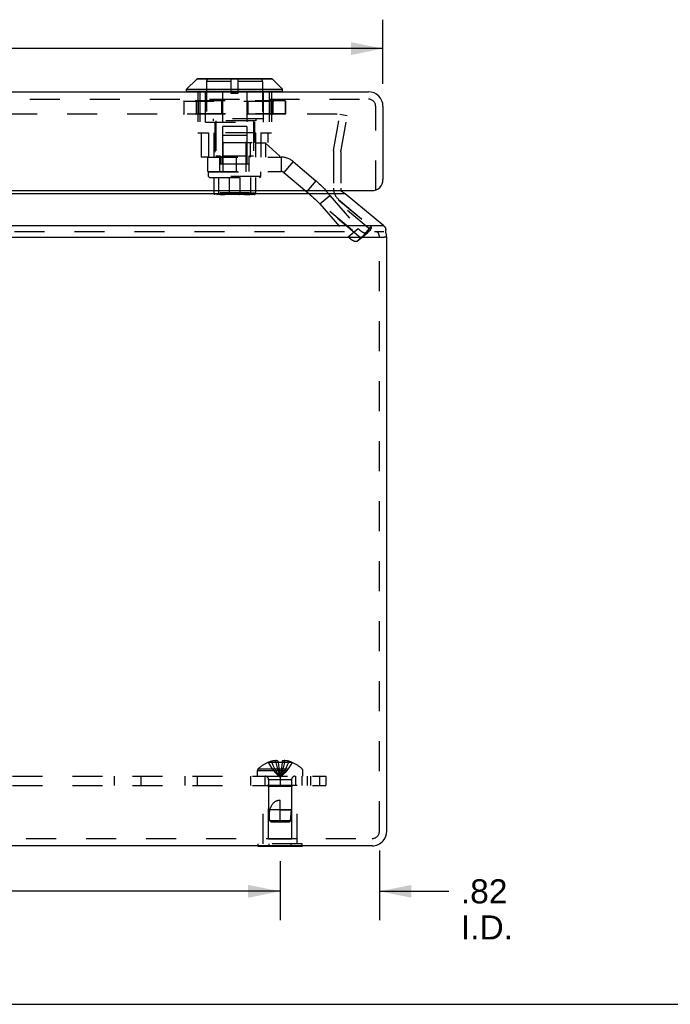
# Model space of a CAD drawing. Header units: inches. Extents: x 0 to 44.7, y 0 to 28.9.
# Tile 2 of 9: x 16.7 to 22, y 0 to 8.1. Entities that reach past the tile are written whole.
import ezdxf

# ---------------------------------------------------------------- set-up
doc = ezdxf.new("R2010")
doc.units = ezdxf.units.IN
doc.header["$LTSCALE"] = 2.460526
doc.header["$MEASUREMENT"] = 0
doc.linetypes.add('HIDDEN', pattern=[0.2, 0.1, -0.1])
doc.layers.get('0').update_dxf_attribs({"linetype": 'CONTINUOUS'})
for name, color, linetype in [('DEFAULT_2', 8, 'HIDDEN'), ('DIMENSIONS', 7, 'CONTINUOUS'), ('DOOR_ASSEMBLY', 7, 'CONTINUOUS'), ('SUBPANEL', 7, 'CONTINUOUS')]:
    doc.layers.add(name, color=color, linetype=linetype)
doc.styles.get("Standard").update_dxf_attribs({"font": 'arial.ttf'})
doc.dimstyles.new('DIMSTYLE_1', dxfattribs={"dimtxt": 0.197368, "dimasz": 0.263158, "dimexe": 0.09, "dimexo": 0.07, "dimgap": 0.0375, "dimtad": 0, "dimtih": 1, "dimtoh": 1, "dimzin": 4, "dimdsep": 46, "dimtxsty": 'Standard', "dimblk": '_FILLED', "dimblk1": '_FILLED', "dimblk2": '_FILLED', "dimcen": 0.09, "dimazin": 1, "dimtfac": 1, "dimtdec": 3, "dimtofl": 0, "dimtmove": 0, "dimatfit": 3, "dimldrblk": '_FILLED', "dimfxl": 0, "dimtolj": 1, "dimtzin": 4, "dimarcsym": 0})

# ---------------------------------------------------------------- blocks, each defined once
blk = doc.blocks.new('_FILLED')
at = {"color": 0, "linetype": 'ByBlock'}
blk.add_solid([(0, 0), (-1, 0.2), (-1, -0.2)], dxfattribs=at)
blk = doc.blocks.new('*D8')
at = {"layer": 'DIMENSIONS', "color": 2, "linetype": 'Continuous'}
for p, q in [((12.5475, 1.1737), (12.5475, 0.6898)), ((18.7975, 1.1737), (18.7975, 0.6898)), ((12.5475, 0.9266), (15.3056, 0.9266)), ((18.7975, 0.9266), (16.0393, 0.9266))]:
    blk.add_line(p, q, dxfattribs=at)
at = {"layer": 'DIMENSIONS', "color": 2, "linetype": 'Continuous', "xscale": 0.2631578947, "yscale": 0.2631578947, "zscale": 0.2631578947, "rotation": 180}
blk.add_blockref('_FILLED', (12.5475, 0.9266), dxfattribs=at)
at = {"layer": 'DIMENSIONS', "color": 2, "linetype": 'Continuous', "xscale": 0.2631578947, "yscale": 0.2631578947, "zscale": 0.2631578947}
blk.add_blockref('_FILLED', (18.7975, 0.9266), dxfattribs=at)
at = {"layer": 'DIMENSIONS', "color": 2, "linetype": 'Continuous', "insert": (15.6725, 1.0253), "char_height": 0.19737, "width": 0.536343, "attachment_point": 2, "line_spacing_factor": 0.9}
blk.add_mtext('6.25', dxfattribs=at)
blk = doc.blocks.new('*D9')
at = {"layer": 'DIMENSIONS', "color": 2, "linetype": 'Continuous'}
for p, q in [((19.6125, 1.2615), (19.6125, 0.6898)), ((18.7975, 1.1737), (18.7975, 0.6898)), ((18.7975, 0.9266), (18.2711, 0.9266)), ((19.6125, 0.9266), (20.1819, 0.9266))]:
    blk.add_line(p, q, dxfattribs=at)
at = {"layer": 'DIMENSIONS', "color": 2, "linetype": 'Continuous', "xscale": 0.2631578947, "yscale": 0.2631578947, "zscale": 0.2631578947}
blk.add_blockref('_FILLED', (18.7975, 0.9266), dxfattribs=at)
at = {"layer": 'DIMENSIONS', "color": 2, "linetype": 'Continuous', "xscale": 0.2631578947, "yscale": 0.2631578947, "zscale": 0.2631578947, "rotation": 180}
blk.add_blockref('_FILLED', (19.6125, 0.9266), dxfattribs=at)
at = {"layer": 'DIMENSIONS', "color": 2, "linetype": 'Continuous', "insert": (20.2806, 1.0253), "char_height": 0.19737, "width": 0.427754, "attachment_point": 1, "line_spacing_factor": 0.9}
blk.add_mtext('.82\\PI.D.', dxfattribs=at)
blk = doc.blocks.new('*D14')
at = {"layer": 'DIMENSIONS', "color": 2, "linetype": 'Continuous'}
for p, q in [((11.7019, 7.5481), (11.7019, 8.0754)), ((19.6419, 7.5481), (19.6419, 8.0754)), ((11.7019, 7.8386), (14.8538, 7.8386)), ((19.6419, 7.8386), (16.49, 7.8386))]:
    blk.add_line(p, q, dxfattribs=at)
at = {"layer": 'DIMENSIONS', "color": 2, "linetype": 'Continuous', "xscale": 0.2631578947, "yscale": 0.2631578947, "zscale": 0.2631578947, "rotation": 180}
blk.add_blockref('_FILLED', (11.7019, 7.8386), dxfattribs=at)
at = {"layer": 'DIMENSIONS', "color": 2, "linetype": 'Continuous', "xscale": 0.2631578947, "yscale": 0.2631578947, "zscale": 0.2631578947}
blk.add_blockref('_FILLED', (19.6419, 7.8386), dxfattribs=at)
at = {"layer": 'DIMENSIONS', "color": 2, "linetype": 'Continuous', "insert": (15.6719, 7.9373), "char_height": 0.19737, "width": 1.438808, "attachment_point": 2, "line_spacing_factor": 0.9}
blk.add_mtext('7.94 DOOR', dxfattribs=at)

msp = doc.modelspace()

# ---------------------------------------------------------------- linework, layer by layer
at = {"color": 3, "linetype": 'Continuous'}
for p, q in [((19.3317, 6.6473), (12.0132, 6.6473)), ((19.6476, 6.3843), (19.3317, 6.6473)), ((19.6476, 6.3843), (11.6974, 6.3843)), ((11.6928, 6.2924), (19.6521, 6.2924)), ((19.6725, 1.4194), (19.6725, 6.2924)), ((19.5525, 1.2994), (11.7925, 1.2994))]:
    msp.add_line(p, q, dxfattribs=at)
at = {"color": 7, "linetype": 'Continuous'}
for p, q in [((19.6642, 6.3248), (19.6642, 6.3572)), ((19.6725, 6.2924), (19.6521, 6.2924)), ((18.6173, 1.2954), (18.6173, 1.2994)), ((18.9776, 1.2954), (18.6173, 1.2954)), ((18.7074, 1.2954), (18.7074, 1.2994)), ((18.8875, 1.2954), (18.8875, 1.2994)), ((18.9776, 1.2954), (18.9776, 1.2994)), ((0, 0), (44.7368, 0))]:
    msp.add_line(p, q, dxfattribs=at)
at = {"color": 3, "linetype": 'Continuous'}
for points in [[(19.3317, 6.6473), (19.3277, 6.6497), (19.3237, 6.6524), (19.3197, 6.6551), (19.3157, 6.6581), (19.3117, 6.6611), (19.3077, 6.6643), (19.3036, 6.6676), (19.2996, 6.6709), (19.2962, 6.6739)], [(19.6476, 6.3843), (19.6481, 6.3836), (19.6487, 6.3829), (19.6493, 6.3822), (19.6499, 6.3815), (19.6505, 6.3808), (19.6511, 6.38)], [(19.6549, 6.3762), (19.6542, 6.3768), (19.6536, 6.3774), (19.6529, 6.378), (19.6523, 6.3786), (19.6517, 6.3793), (19.6511, 6.38)], [(19.6549, 6.3762), (19.6553, 6.3759), (19.6556, 6.3756), (19.656, 6.3753), (19.6564, 6.375), (19.6567, 6.3747), (19.6571, 6.3744)], [(19.6571, 6.3744), (19.658, 6.3735), (19.659, 6.3725), (19.6598, 6.3714), (19.6607, 6.3702), (19.6614, 6.3689), (19.6621, 6.3675), (19.6627, 6.366), (19.6632, 6.3644), (19.6636, 6.3628), (19.6639, 6.361), (19.6641, 6.3592), (19.6642, 6.3574), (19.6642, 6.3572)], [(19.6642, 6.3572), (19.6642, 6.3556), (19.664, 6.3537), (19.6637, 6.3519), (19.6633, 6.3501), (19.6628, 6.3483), (19.6623, 6.3466), (19.6616, 6.3449), (19.6608, 6.3434)]]:
    msp.add_lwpolyline(points, dxfattribs=at)
for centre, start, end in [((19.5525, 6.2924), 0, 21.36876), ((19.5525, 1.4194), 319.59729, 360)]:
    msp.add_arc(centre, 0.12, start, end, dxfattribs=at)
at = {"color": 7, "linetype": 'Continuous'}
msp.add_arc((19.5525, 1.4194), 0.12, 270, 319.59729, dxfattribs=at)
at = {"layer": 'DEFAULT_2', "color": 8, "linetype": 'HIDDEN'}
for p, q in [((19.2652, 7.2997), (12.0263, 7.2997)), ((19.2366, 7.0029), (19.289, 7.2997)), ((19.289, 7.2997), (19.348, 7.2893)), ((19.2957, 6.9924), (19.348, 7.2893)), ((19.2348, 6.982), (19.2348, 6.6932)), ((19.2948, 6.982), (19.2948, 6.6932)), ((19.2777, 6.6013), (19.591, 6.3384)), ((11.6974, 6.3384), (19.6476, 6.3384)), ((19.6125, 1.4194), (19.6125, 6.2924)), ((18.6982, 1.9833), (18.698, 1.9837)), ((18.6992, 1.9837), (18.6982, 1.9833)), ((18.782, 1.9837), (18.6992, 1.9837)), ((18.729, 1.9837), (18.729, 1.9938)), ((18.7626, 1.9837), (18.7626, 1.9987)), ((18.782, 1.9837), (18.782, 1.9938)), ((18.782, 1.9837), (18.7841, 1.9613)), ((18.782, 1.9837), (18.782, 1.9833)), ((18.7841, 1.9616), (18.7864, 1.9398)), ((18.7864, 1.94), (18.7889, 1.9189)), ((18.813, 1.9837), (18.8108, 1.9613)), ((18.813, 1.9837), (18.8129, 1.9833)), ((18.813, 1.9938), (18.813, 1.9837)), ((18.8957, 1.9837), (18.813, 1.9837)), ((18.8324, 1.9837), (18.8324, 1.9987)), ((18.866, 1.9837), (18.866, 1.9938)), ((18.8967, 1.9833), (18.8957, 1.9837)), ((18.897, 1.9837), (18.8967, 1.9833)), ((18.611, 1.9169), (18.984, 1.9169)), ((18.611, 1.8704), (18.611, 1.9169)), ((18.611, 1.8704), (18.984, 1.8704)), ((18.6172, 1.9314), (18.9777, 1.9314)), ((18.7889, 1.9191), (18.7916, 1.8986)), ((18.984, 1.8704), (18.984, 1.9169)), ((18.9375, 1.7954), (18.6575, 1.7954)), ((18.6575, 1.3164), (18.6575, 1.7954)), ((18.7025, 1.7854), (18.6925, 1.7954)), ((18.8925, 1.7854), (18.7025, 1.7854)), ((18.7025, 1.3579), (18.7025, 1.7854)), ((18.8915, 1.8422), (18.7035, 1.8422)), ((18.7035, 1.8422), (18.7035, 1.5954)), ((18.8915, 1.8422), (18.8915, 1.5954)), ((18.8925, 1.7854), (18.9025, 1.7954)), ((18.8925, 1.3579), (18.8925, 1.7854)), ((18.9375, 1.3164), (18.9375, 1.7954)), ((18.7975, 1.4954), (18.7975, 1.6754)), ((18.8915, 1.5954), (18.7035, 1.5954)), ((18.7125, 1.5053), (18.7035, 1.5954)), ((18.7975, 1.5954), (18.8915, 1.5954)), ((18.8824, 1.5053), (18.8915, 1.5954)), ((18.8824, 1.5053), (18.7125, 1.5053)), ((18.7235, 1.4954), (18.7125, 1.5053)), ((18.7125, 1.5053), (18.7182, 1.5002)), ((18.7182, 1.5002), (18.7209, 1.4977)), ((18.7235, 1.4954), (18.8715, 1.4954)), ((18.8715, 1.4954), (18.8824, 1.5053)), ((11.7925, 1.3594), (19.5525, 1.3594)), ((18.9776, 1.3164), (18.6173, 1.3164)), ((18.6173, 1.2994), (18.6173, 1.3164)), ((18.7025, 1.3579), (18.8925, 1.3579)), ((18.7074, 1.2994), (18.7074, 1.3164)), ((18.8875, 1.2994), (18.8875, 1.3164)), ((18.9776, 1.2994), (18.9776, 1.3164))]:
    msp.add_line(p, q, dxfattribs=at)
for points in [[(18.6982, 1.9833), (18.7119, 1.9613), (18.7267, 1.9398), (18.7427, 1.9189), (18.7598, 1.8986), (18.7781, 1.8789), (18.7975, 1.8597)], [(18.7626, 1.9987), (18.7585, 1.9984), (18.7545, 1.998), (18.7504, 1.9976), (18.7463, 1.997), (18.7421, 1.9964), (18.7378, 1.9956), (18.7334, 1.9948), (18.729, 1.9938)], [(18.729, 1.9837), (18.7384, 1.9616), (18.7486, 1.94), (18.7597, 1.9191), (18.7715, 1.8987), (18.7841, 1.8789), (18.7975, 1.8597)], [(18.782, 1.9938), (18.7795, 1.9947), (18.7771, 1.9956), (18.7747, 1.9963), (18.7722, 1.997), (18.7698, 1.9975), (18.7674, 1.998), (18.765, 1.9984), (18.7626, 1.9987)], [(18.7626, 1.9837), (18.7674, 1.9616), (18.7726, 1.94), (18.7782, 1.9191), (18.7842, 1.8987), (18.7906, 1.8789), (18.7975, 1.8597)], [(18.8129, 1.9833), (18.8078, 1.9835), (18.8026, 1.9837), (18.7975, 1.9837), (18.7923, 1.9837), (18.7871, 1.9835), (18.782, 1.9833)], [(18.8324, 1.9837), (18.8275, 1.9616), (18.8223, 1.94), (18.8167, 1.9191), (18.8107, 1.8987), (18.8043, 1.8789), (18.7975, 1.8597)], [(18.866, 1.9837), (18.8565, 1.9616), (18.8463, 1.94), (18.8353, 1.9191), (18.8234, 1.8987), (18.8108, 1.8789), (18.7975, 1.8597)], [(18.8967, 1.9833), (18.883, 1.9613), (18.8682, 1.9398), (18.8522, 1.9189), (18.8351, 1.8986), (18.8168, 1.8789), (18.7975, 1.8597)], [(18.8108, 1.9616), (18.8085, 1.9398), (18.806, 1.9189), (18.8033, 1.8986), (18.8005, 1.8789), (18.7975, 1.8597)], [(18.8085, 1.94), (18.806, 1.9191), (18.8033, 1.8987), (18.8005, 1.8789), (18.7975, 1.8597)], [(18.8324, 1.9987), (18.8299, 1.9984), (18.8275, 1.998), (18.8251, 1.9975), (18.8227, 1.997), (18.8202, 1.9963), (18.8178, 1.9956), (18.8154, 1.9947), (18.813, 1.9938)], [(18.866, 1.9938), (18.8615, 1.9948), (18.8571, 1.9956), (18.8528, 1.9964), (18.8486, 1.997), (18.8445, 1.9976), (18.8404, 1.998), (18.8364, 1.9984), (18.8324, 1.9987)], [(18.7916, 1.8987), (18.7944, 1.8789), (18.7975, 1.8597)], [(18.7916, 1.8986), (18.7944, 1.8789), (18.7975, 1.8597)], [(18.7134, 1.5954), (18.7155, 1.6027), (18.7178, 1.6096), (18.7203, 1.6161), (18.7229, 1.6221), (18.7257, 1.6276), (18.7286, 1.6328), (18.7316, 1.6375), (18.7346, 1.6419), (18.7377, 1.6458), (18.7408, 1.6494), (18.7439, 1.6527), (18.7471, 1.6557), (18.7503, 1.6584), (18.7534, 1.6608), (18.7567, 1.663), (18.7599, 1.6651), (18.7632, 1.6669), (18.7666, 1.6686), (18.7702, 1.6701), (18.7738, 1.6714), (18.7776, 1.6726), (18.7815, 1.6736), (18.7854, 1.6744), (18.7894, 1.6749), (18.7934, 1.6753), (18.7975, 1.6754)], [(18.7125, 1.5053), (18.7116, 1.5168), (18.7109, 1.5284), (18.7104, 1.5402), (18.7103, 1.5519), (18.7105, 1.5634), (18.7111, 1.5745), (18.712, 1.5852), (18.7134, 1.5954)]]:
    msp.add_lwpolyline(points, dxfattribs=at)
for centre, radius, start, end in [((19.3548, 6.982), 0.12, 170, 180), ((19.3548, 6.982), 0.06, 170, 180), ((19.3548, 6.6932), 0.12, 180, 230), ((19.3548, 6.6932), 0.06, 180, 207.23314), ((19.5525, 6.2924), 0.06, 0, 50), ((18.7975, 1.7415), 0.2618, 112.33569, 133.5138), ((18.7975, 1.7415), 0.2614, 105.19411, 112.08938), ((18.7975, 1.7415), 0.2614, 67.91062, 74.80589), ((18.7975, 1.7415), 0.2618, 46.4862, 67.66431), ((18.631, 1.9169), 0.02, 133.5138, 180), ((18.6753, 1.8422), 0.0282, 0, 90), ((18.9197, 1.8422), 0.0282, 90, 180), ((18.964, 1.9169), 0.02, 0, 46.4862), ((19.5525, 1.4194), 0.06, 270, 360)]:
    msp.add_arc(centre, radius, start, end, dxfattribs=at)
at = {"layer": 'DOOR_ASSEMBLY', "color": 7, "linetype": 'Continuous'}
for p, q in [((18.7298, 7.5909), (18.118, 7.5909)), ((18.0299, 7.5057), (18.113, 7.5888)), ((18.7348, 7.5888), (18.113, 7.5888)), ((18.818, 7.5057), (18.7348, 7.5888)), ((18.0299, 7.487), (18.0299, 7.5057)), ((18.0299, 7.5057), (18.818, 7.5057)), ((18.818, 7.487), (18.0299, 7.487)), ((18.818, 7.487), (18.818, 7.5057))]:
    msp.add_line(p, q, dxfattribs=at)
at = {"layer": 'DOOR_ASSEMBLY', "color": 8, "linetype": 'HIDDEN'}
for p, q in [((18.1864, 7.2359), (18.1864, 7.5909)), ((18.3942, 7.5909), (18.3942, 7.4739)), ((18.4537, 7.4739), (18.4537, 7.5909)), ((18.6614, 7.2359), (18.6614, 7.5909)), ((18.1939, 7.5691), (18.1939, 7.2619)), ((18.3942, 7.5691), (18.1939, 7.5691)), ((18.6539, 7.5691), (18.4537, 7.5691)), ((18.6539, 7.5691), (18.6539, 7.2619)), ((18.1222, 7.4839), (18.1222, 7.1479)), ((18.1394, 7.4839), (18.1394, 7.1479)), ((18.3233, 7.4839), (18.3233, 7.1479)), ((18.3942, 7.4739), (18.4537, 7.4739)), ((18.5245, 7.4839), (18.5245, 7.1479)), ((18.7084, 7.4839), (18.7084, 7.1479)), ((18.7257, 7.4839), (18.7257, 7.1479)), ((11.8219, 7.4239), (19.5219, 7.4239)), ((18.0072, 7.4062), (18.0072, 7.3024)), ((18.0072, 7.4062), (18.8406, 7.4062)), ((18.0073, 7.4062), (18.0073, 7.3024)), ((18.008, 7.4062), (18.008, 7.3024)), ((18.8379, 7.4089), (18.01, 7.4089)), ((18.1089, 7.4062), (18.1089, 7.3024)), ((18.1237, 7.4062), (18.1237, 7.3024)), ((18.1256, 7.4062), (18.1256, 7.3024)), ((18.3151, 7.4062), (18.3151, 7.3024)), ((18.3178, 7.4062), (18.3178, 7.3024)), ((18.53, 7.4062), (18.53, 7.3024)), ((18.5327, 7.4062), (18.5327, 7.3024)), ((18.7223, 7.4062), (18.7223, 7.3024)), ((18.7241, 7.4062), (18.7241, 7.3024)), ((18.7389, 7.4062), (18.7389, 7.3024)), ((18.8398, 7.4062), (18.8398, 7.3024)), ((18.8405, 7.4062), (18.8405, 7.3024)), ((18.8406, 7.4062), (18.8406, 7.3024)), ((19.5819, 6.6739), (19.5819, 7.3639)), ((18.8406, 7.3024), (18.0072, 7.3024)), ((18.8379, 7.2997), (18.01, 7.2997)), ((18.1864, 7.2359), (18.6614, 7.2359)), ((18.6539, 7.2619), (18.1939, 7.2619)), ((18.2489, 7.2619), (18.2489, 7.2459)), ((18.5989, 7.2459), (18.2489, 7.2459)), ((18.2609, 7.2359), (18.2609, 6.9479)), ((18.2689, 7.2459), (18.2689, 6.9559)), ((18.3239, 7.1989), (18.3239, 6.8909)), ((18.5239, 7.1989), (18.3239, 7.1989)), ((18.5239, 7.1989), (18.5239, 6.8909)), ((18.5789, 7.2459), (18.5789, 6.9559)), ((18.5869, 7.2359), (18.5869, 7.0669)), ((18.5989, 7.2619), (18.5989, 7.2459)), ((18.1222, 7.1479), (18.2094, 7.1479)), ((18.1498, 7.1479), (18.1498, 6.9479)), ((18.2094, 7.1479), (18.2094, 6.9479)), ((18.2534, 7.1479), (18.2534, 6.9479)), ((18.5944, 7.1479), (18.2534, 7.1479)), ((18.3289, 6.8279), (18.3289, 7.1279)), ((18.3289, 7.1279), (18.5189, 7.1279)), ((18.5189, 6.8279), (18.5189, 7.1279)), ((18.5944, 7.1479), (18.5944, 6.9479)), ((18.6385, 7.1479), (18.7257, 7.1479)), ((18.6385, 7.1479), (18.6385, 6.9479)), ((18.698, 7.1479), (18.698, 7.0669)), ((18.3233, 7.0669), (18.3233, 6.9479)), ((18.3233, 7.0669), (18.698, 7.0669)), ((18.5522, 7.0669), (18.5522, 6.9479)), ((18.5975, 7.0659), (18.6762, 7.0659)), ((18.5975, 6.9479), (18.5975, 7.0659)), ((18.7945, 6.9559), (18.6762, 7.0659)), ((18.6788, 7.0669), (18.6788, 6.9479)), ((18.2039, 6.9479), (18.1499, 6.9479)), ((18.2039, 6.8299), (18.2039, 6.9479)), ((18.2039, 6.9479), (18.8069, 6.9479)), ((18.3069, 6.9559), (18.2689, 6.9559)), ((18.3039, 6.8299), (18.3039, 6.9479)), ((18.3069, 6.9559), (18.3069, 6.8909)), ((18.3222, 6.9559), (18.3222, 6.8909)), ((18.5256, 6.9559), (18.3222, 6.9559)), ((18.4399, 6.8299), (18.4399, 6.9479)), ((18.5256, 6.9559), (18.5256, 6.8909)), ((18.5789, 6.9559), (18.5409, 6.9559)), ((18.5409, 6.9559), (18.5409, 6.8909)), ((18.5439, 6.8299), (18.5439, 6.9479)), ((18.7945, 6.9479), (18.7945, 6.9559)), ((18.8069, 6.9479), (18.8069, 6.8299)), ((18.5409, 6.8909), (18.3069, 6.8909)), ((18.9033, 6.9128), (18.8275, 6.8224)), ((18.9033, 6.9128), (19.5434, 6.3757)), ((18.2039, 6.8299), (18.8069, 6.8299)), ((18.2089, 6.8279), (18.6389, 6.8279)), ((18.2089, 6.7907), (18.2089, 6.8279)), ((18.6389, 6.7907), (18.2089, 6.7907)), ((18.2189, 6.7817), (18.2089, 6.7907)), ((18.6289, 6.7817), (18.6389, 6.7907)), ((18.6389, 6.7907), (18.6389, 6.8279)), ((18.8275, 6.8224), (19.4676, 6.2853)), ((18.2189, 6.7817), (18.6289, 6.7817)), ((18.2524, 6.7817), (18.2524, 6.6517)), ((18.2927, 6.7817), (18.2927, 6.6517)), ((18.3797, 6.7817), (18.3797, 6.6517)), ((18.4681, 6.7817), (18.4681, 6.6517)), ((18.5552, 6.7817), (18.5552, 6.6517)), ((18.5954, 6.7817), (18.5954, 6.6517)), ((19.017, 6.6634), (19.0928, 6.7538)), ((18.5954, 6.6517), (18.2524, 6.6517)), ((18.5844, 6.6417), (18.2634, 6.6417)), ((18.2828, 6.6517), (18.2828, 6.6457)), ((18.2828, 6.6457), (18.565, 6.6457)), ((18.5582, 6.6527), (18.2896, 6.6527)), ((18.2896, 6.6527), (18.2896, 6.6517)), ((18.5511, 6.6537), (18.2967, 6.6537)), ((18.2967, 6.6537), (18.2967, 6.6527)), ((18.5432, 6.6547), (18.3047, 6.6547)), ((18.3047, 6.6547), (18.3047, 6.6537)), ((18.5432, 6.6547), (18.5432, 6.6537)), ((18.5439, 6.6417), (18.5438, 6.6417)), ((18.5511, 6.6537), (18.5511, 6.6527)), ((18.5582, 6.6527), (18.5582, 6.6517)), ((18.565, 6.6517), (18.565, 6.6457)), ((19.1235, 6.565), (19.205, 6.6328)), ((19.5382, 6.3532), (19.205, 6.6328)), ((19.205, 6.6328), (19.4377, 6.3634)), ((19.4567, 6.2854), (19.1235, 6.565)), ((19.1235, 6.565), (19.3562, 6.2955)), ((19.3562, 6.2955), (19.4377, 6.3634)), ((19.431, 6.2596), (19.5125, 6.3274)), ((19.432, 6.2605), (19.5136, 6.3284)), ((19.4567, 6.2854), (19.5382, 6.3532)), ((19.4676, 6.2853), (19.5434, 6.3757)), ((19.5382, 6.3532), (19.5136, 6.3284)), ((19.5393, 6.3552), (19.5382, 6.3532)), ((19.5392, 6.355), (19.5402, 6.3571)), ((19.4567, 6.2854), (19.432, 6.2605))]:
    msp.add_line(p, q, dxfattribs=at)
at = {"layer": 'DOOR_ASSEMBLY', "color": 3, "linetype": 'Continuous'}
for p, q in [((11.8219, 7.4839), (19.5219, 7.4839)), ((19.6419, 7.3639), (19.6419, 6.7639)), ((11.7919, 6.6739), (19.5519, 6.6739))]:
    msp.add_line(p, q, dxfattribs=at)
at = {"layer": 'DOOR_ASSEMBLY', "color": 8, "linetype": 'HIDDEN'}
for points in [[(18.0072, 7.4062), (18.0073, 7.4067), (18.0074, 7.4072), (18.0077, 7.4077), (18.008, 7.4081), (18.0084, 7.4084), (18.0089, 7.4087), (18.0094, 7.4088), (18.01, 7.4089)], [(18.0094, 7.4088), (18.009, 7.4087), (18.0085, 7.4084), (18.0081, 7.4081), (18.0078, 7.4077), (18.0075, 7.4072), (18.0074, 7.4067), (18.0073, 7.4062)], [(18.01, 7.4089), (18.0096, 7.4088), (18.0092, 7.4087), (18.0089, 7.4084), (18.0086, 7.4081), (18.0084, 7.4077), (18.0082, 7.4072), (18.0081, 7.4067), (18.008, 7.4062)], [(18.1263, 7.4089), (18.1258, 7.4088), (18.1253, 7.4087), (18.1249, 7.4084), (18.1245, 7.4081), (18.1241, 7.4077), (18.1239, 7.4072), (18.1237, 7.4067), (18.1237, 7.4062)], [(18.1263, 7.4089), (18.1262, 7.4088), (18.126, 7.4087), (18.1259, 7.4084), (18.1258, 7.4081), (18.1257, 7.4077), (18.1256, 7.4072), (18.1256, 7.4067), (18.1256, 7.4062)], [(18.317, 7.4089), (18.3167, 7.4088), (18.3163, 7.4087), (18.316, 7.4084), (18.3157, 7.4081), (18.3154, 7.4077), (18.3153, 7.4072), (18.3151, 7.4067), (18.3151, 7.4062)], [(18.317, 7.4089), (18.3172, 7.4088), (18.3173, 7.4087), (18.3175, 7.4084), (18.3176, 7.4081), (18.3177, 7.4077), (18.3177, 7.4072), (18.3178, 7.4067), (18.3178, 7.4062)], [(18.5308, 7.4089), (18.5306, 7.4088), (18.5305, 7.4087), (18.5304, 7.4084), (18.5302, 7.4081), (18.5301, 7.4077), (18.5301, 7.4072), (18.53, 7.4067), (18.53, 7.4062)], [(18.5308, 7.4089), (18.5311, 7.4088), (18.5315, 7.4087), (18.5318, 7.4084), (18.5321, 7.4081), (18.5324, 7.4077), (18.5326, 7.4072), (18.5327, 7.4067), (18.5327, 7.4062)], [(18.7215, 7.4089), (18.722, 7.4088), (18.7225, 7.4087), (18.723, 7.4084), (18.7234, 7.4081), (18.7237, 7.4077), (18.7239, 7.4072), (18.7241, 7.4067), (18.7241, 7.4062)], [(18.7215, 7.4089), (18.7217, 7.4088), (18.7218, 7.4087), (18.7219, 7.4084), (18.722, 7.4081), (18.7221, 7.4077), (18.7222, 7.4072), (18.7222, 7.4067), (18.7223, 7.4062)], [(18.8379, 7.4089), (18.8382, 7.4088), (18.8386, 7.4087), (18.8389, 7.4084), (18.8392, 7.4081), (18.8395, 7.4077), (18.8396, 7.4072), (18.8397, 7.4067), (18.8398, 7.4062)], [(18.8406, 7.4062), (18.8405, 7.4067), (18.8404, 7.4072), (18.8401, 7.4077), (18.8398, 7.4081), (18.8394, 7.4084), (18.8389, 7.4087), (18.8384, 7.4088), (18.8379, 7.4089)], [(18.8384, 7.4088), (18.8389, 7.4087), (18.8393, 7.4084), (18.8397, 7.4081), (18.84, 7.4077), (18.8403, 7.4072), (18.8404, 7.4067), (18.8405, 7.4062)], [(18.0072, 7.3024), (18.0073, 7.3019), (18.0074, 7.3014), (18.0077, 7.3009), (18.008, 7.3005), (18.0084, 7.3002), (18.0089, 7.2999), (18.0094, 7.2998), (18.01, 7.2997)], [(18.0094, 7.2998), (18.009, 7.2999), (18.0085, 7.3002), (18.0081, 7.3005), (18.0078, 7.3009), (18.0075, 7.3014), (18.0074, 7.3019), (18.0073, 7.3024)], [(18.01, 7.2997), (18.0096, 7.2998), (18.0092, 7.2999), (18.0089, 7.3002), (18.0086, 7.3005), (18.0084, 7.3009), (18.0082, 7.3014), (18.0081, 7.3019), (18.008, 7.3024)], [(18.1263, 7.2997), (18.1258, 7.2998), (18.1253, 7.2999), (18.1249, 7.3002), (18.1245, 7.3005), (18.1241, 7.3009), (18.1239, 7.3014), (18.1237, 7.3019), (18.1237, 7.3024)], [(18.1263, 7.2997), (18.1262, 7.2998), (18.126, 7.2999), (18.1259, 7.3002), (18.1258, 7.3005), (18.1257, 7.3009), (18.1256, 7.3014), (18.1256, 7.3019), (18.1256, 7.3024)], [(18.317, 7.2997), (18.3167, 7.2998), (18.3163, 7.2999), (18.316, 7.3002), (18.3157, 7.3005), (18.3154, 7.3009), (18.3153, 7.3014), (18.3151, 7.3019), (18.3151, 7.3024)], [(18.317, 7.2997), (18.3172, 7.2998), (18.3173, 7.2999), (18.3175, 7.3002), (18.3176, 7.3005), (18.3177, 7.3009), (18.3177, 7.3014), (18.3178, 7.3019), (18.3178, 7.3024)], [(18.5308, 7.2997), (18.5306, 7.2998), (18.5305, 7.2999), (18.5304, 7.3002), (18.5302, 7.3005), (18.5301, 7.3009), (18.5301, 7.3014), (18.53, 7.3019), (18.53, 7.3024)], [(18.5308, 7.2997), (18.5311, 7.2998), (18.5315, 7.2999), (18.5318, 7.3002), (18.5321, 7.3005), (18.5324, 7.3009), (18.5326, 7.3014), (18.5327, 7.3019), (18.5327, 7.3024)], [(18.7215, 7.2997), (18.7217, 7.2998), (18.7218, 7.2999), (18.7219, 7.3002), (18.722, 7.3005), (18.7221, 7.3009), (18.7222, 7.3014), (18.7222, 7.3019), (18.7223, 7.3024)], [(18.7215, 7.2997), (18.722, 7.2998), (18.7225, 7.2999), (18.723, 7.3002), (18.7234, 7.3005), (18.7237, 7.3009), (18.7239, 7.3014), (18.7241, 7.3019), (18.7241, 7.3024)], [(18.8379, 7.2997), (18.8382, 7.2998), (18.8386, 7.2999), (18.8389, 7.3002), (18.8392, 7.3005), (18.8395, 7.3009), (18.8396, 7.3014), (18.8397, 7.3019), (18.8398, 7.3024)], [(18.8379, 7.2997), (18.8384, 7.2998), (18.8389, 7.2999), (18.8394, 7.3002), (18.8398, 7.3005), (18.8401, 7.3009), (18.8404, 7.3014), (18.8405, 7.302), (18.8406, 7.3024)], [(18.8384, 7.2998), (18.8389, 7.2999), (18.8393, 7.3002), (18.8397, 7.3005), (18.84, 7.3009), (18.8403, 7.3014), (18.8404, 7.3019), (18.8405, 7.3024)], [(19.0928, 6.7538), (19.1018, 6.7461), (19.1106, 6.7383), (19.1193, 6.7303), (19.1278, 6.7222), (19.1362, 6.7139), (19.1444, 6.7055), (19.1525, 6.6969), (19.1605, 6.6882), (19.1683, 6.6793), (19.1759, 6.6703), (19.1834, 6.6611), (19.1908, 6.6518), (19.198, 6.6424), (19.205, 6.6328)], [(18.2634, 6.6417), (18.2621, 6.6418), (18.2608, 6.642), (18.2595, 6.6424), (18.2582, 6.6429), (18.257, 6.6436), (18.2559, 6.6444), (18.255, 6.6454), (18.2541, 6.6465), (18.2534, 6.6477), (18.2529, 6.6489), (18.2525, 6.6503), (18.2524, 6.6517)], [(18.301, 6.6417), (18.3, 6.6418), (18.299, 6.642), (18.298, 6.6424), (18.2971, 6.6429), (18.2962, 6.6436), (18.2954, 6.6444), (18.2946, 6.6453), (18.294, 6.6464), (18.2934, 6.6476), (18.293, 6.6489), (18.2927, 6.6503), (18.2927, 6.6517)], [(18.3039, 6.6417), (18.3045, 6.6418), (18.3052, 6.6421), (18.3057, 6.6424), (18.3062, 6.6429), (18.3066, 6.6435), (18.307, 6.6442), (18.3071, 6.645), (18.3072, 6.6457)], [(18.304, 6.6417), (18.3049, 6.6418), (18.3061, 6.6418), (18.3073, 6.6419), (18.3087, 6.642), (18.3102, 6.6422), (18.3118, 6.6423), (18.3136, 6.6425), (18.3156, 6.6426), (18.3177, 6.6427), (18.32, 6.6427), (18.3223, 6.6427), (18.3247, 6.6426), (18.3272, 6.6425), (18.3296, 6.6423), (18.3342, 6.642)], [(18.304, 6.6417), (18.3095, 6.6419), (18.316, 6.6422), (18.3227, 6.6423), (18.3295, 6.6421), (18.3365, 6.6419), (18.3424, 6.6417)], [(18.3072, 6.6457), (18.3084, 6.6458), (18.3097, 6.6458), (18.311, 6.6459), (18.3125, 6.6459)], [(18.3125, 6.6459), (18.3158, 6.6461), (18.3177, 6.6462), (18.3197, 6.6463), (18.3218, 6.6463), (18.324, 6.6463), (18.3263, 6.6463), (18.3286, 6.6463), (18.3309, 6.6462), (18.3331, 6.6461), (18.3353, 6.646), (18.3373, 6.6459), (18.3393, 6.6459), (18.3411, 6.6458), (18.3429, 6.6458), (18.3446, 6.6457)], [(18.3342, 6.642), (18.3363, 6.6419), (18.3384, 6.6418), (18.3404, 6.6418), (18.3424, 6.6417)], [(18.3424, 6.6417), (18.3428, 6.6418), (18.3433, 6.6421), (18.3436, 6.6424), (18.344, 6.6429), (18.3443, 6.6435), (18.3445, 6.6442), (18.3446, 6.645), (18.3446, 6.6457)], [(18.3829, 6.6417), (18.3825, 6.6418), (18.3821, 6.642), (18.3817, 6.6424), (18.3814, 6.6429), (18.381, 6.6436), (18.3807, 6.6444), (18.3804, 6.6454), (18.3802, 6.6465), (18.38, 6.6477), (18.3798, 6.6489), (18.3797, 6.6503), (18.3797, 6.6517)], [(18.4649, 6.6417), (18.4653, 6.6418), (18.4657, 6.642), (18.4661, 6.6424), (18.4664, 6.6429), (18.4668, 6.6436), (18.4671, 6.6444), (18.4674, 6.6454), (18.4676, 6.6465), (18.4678, 6.6477), (18.468, 6.6489), (18.4681, 6.6503), (18.4681, 6.6517)], [(18.5147, 6.6461), (18.5105, 6.6459), (18.5086, 6.6459), (18.5067, 6.6458), (18.5049, 6.6458), (18.5032, 6.6457)], [(18.5054, 6.6417), (18.505, 6.6418), (18.5046, 6.6421), (18.5042, 6.6424), (18.5038, 6.6429), (18.5036, 6.6435), (18.5033, 6.6442), (18.5032, 6.645), (18.5032, 6.6457)], [(18.5182, 6.6423), (18.5136, 6.642), (18.5115, 6.6419), (18.5094, 6.6418), (18.5074, 6.6418), (18.5054, 6.6417)], [(18.5054, 6.6417), (18.5114, 6.6419), (18.5183, 6.6421), (18.5251, 6.6423), (18.5318, 6.6422), (18.5383, 6.6419), (18.5438, 6.6417)], [(18.532, 6.6461), (18.5301, 6.6462), (18.5281, 6.6463), (18.526, 6.6463), (18.5238, 6.6463), (18.5215, 6.6463), (18.5192, 6.6463), (18.5169, 6.6462), (18.5147, 6.6461)], [(18.5438, 6.6417), (18.5429, 6.6418), (18.5417, 6.6418), (18.5405, 6.6419), (18.5392, 6.642), (18.5377, 6.6422), (18.536, 6.6423), (18.5342, 6.6425), (18.5322, 6.6426), (18.5301, 6.6427), (18.5278, 6.6427), (18.5255, 6.6427), (18.5231, 6.6426), (18.5206, 6.6425), (18.5182, 6.6423)], [(18.5406, 6.6457), (18.5394, 6.6458), (18.5381, 6.6458), (18.5368, 6.6459), (18.5353, 6.6459), (18.532, 6.6461)], [(18.5439, 6.6417), (18.5433, 6.6418), (18.5427, 6.6421), (18.5421, 6.6424), (18.5416, 6.6429), (18.5412, 6.6435), (18.5409, 6.6442), (18.5407, 6.645), (18.5406, 6.6457)], [(18.5468, 6.6417), (18.5478, 6.6418), (18.5488, 6.642), (18.5498, 6.6424), (18.5507, 6.6429), (18.5516, 6.6436), (18.5524, 6.6444), (18.5532, 6.6453), (18.5539, 6.6464), (18.5544, 6.6476), (18.5548, 6.6489), (18.5551, 6.6503), (18.5552, 6.6517)], [(18.5844, 6.6417), (18.5857, 6.6418), (18.587, 6.642), (18.5883, 6.6424), (18.5896, 6.6429), (18.5908, 6.6436), (18.5919, 6.6444), (18.5929, 6.6454), (18.5937, 6.6465), (18.5944, 6.6477), (18.5949, 6.6489), (18.5953, 6.6503), (18.5954, 6.6517)], [(19.017, 6.6634), (19.0308, 6.6516), (19.0445, 6.6397), (19.0581, 6.6276), (19.0715, 6.6154), (19.0847, 6.603), (19.0978, 6.5904), (19.1107, 6.5778), (19.1235, 6.565)], [(19.5125, 6.3274), (19.5119, 6.327), (19.511, 6.3264), (19.5101, 6.3258), (19.5091, 6.3253), (19.5081, 6.3249), (19.507, 6.3245), (19.5059, 6.3242), (19.5047, 6.3239), (19.5035, 6.3237), (19.5022, 6.3236), (19.501, 6.3235), (19.4996, 6.3235), (19.4983, 6.3236), (19.4969, 6.3237), (19.4954, 6.3239), (19.494, 6.3242), (19.4925, 6.3245), (19.4909, 6.3249), (19.4894, 6.3253), (19.4878, 6.3258), (19.4862, 6.3264), (19.4846, 6.327), (19.4829, 6.3277), (19.4812, 6.3285), (19.4795, 6.3293), (19.4778, 6.3301), (19.4761, 6.3311), (19.4744, 6.332), (19.4726, 6.3331), (19.4709, 6.3342), (19.4691, 6.3353), (19.4673, 6.3365), (19.4655, 6.3377), (19.4637, 6.339), (19.462, 6.3404), (19.4602, 6.3418), (19.4584, 6.3432), (19.4566, 6.3447), (19.4548, 6.3462), (19.4531, 6.3477), (19.4513, 6.3493), (19.4495, 6.351), (19.4478, 6.3527), (19.4461, 6.3544), (19.4444, 6.3561), (19.4427, 6.3579), (19.441, 6.3597), (19.4394, 6.3615), (19.4377, 6.3634)], [(19.4984, 6.3221), (19.4984, 6.322), (19.4983, 6.3219), (19.4981, 6.3217), (19.4979, 6.3215), (19.4977, 6.3212), (19.4974, 6.3209), (19.4971, 6.3206), (19.4967, 6.3202), (19.4963, 6.3197), (19.4958, 6.3192), (19.4953, 6.3187), (19.4948, 6.3181), (19.4942, 6.3175), (19.4935, 6.3169), (19.4928, 6.3162), (19.4921, 6.3155), (19.4913, 6.3147), (19.4905, 6.314), (19.4896, 6.3131), (19.4887, 6.3123), (19.4878, 6.3114), (19.4868, 6.3105), (19.4857, 6.3096), (19.4847, 6.3087), (19.4835, 6.3077), (19.4824, 6.3067), (19.4813, 6.3058)], [(19.5136, 6.3284), (19.5128, 6.3277), (19.5125, 6.3274)], [(19.5401, 6.3567), (19.5409, 6.3584), (19.5416, 6.36), (19.5422, 6.3615), (19.5428, 6.3629), (19.5433, 6.3643), (19.5438, 6.3656), (19.5441, 6.3669)], [(19.5444, 6.3681), (19.5441, 6.3667), (19.5437, 6.3653), (19.5432, 6.3639), (19.5426, 6.3623), (19.5419, 6.3606), (19.5411, 6.3589), (19.5402, 6.3571)], [(19.5446, 6.3692), (19.5448, 6.3702), (19.5449, 6.3712), (19.5449, 6.372), (19.5448, 6.3728), (19.5447, 6.3736), (19.5445, 6.3742), (19.5442, 6.3748), (19.5438, 6.3753), (19.5434, 6.3757)], [(19.5434, 6.3757), (19.5439, 6.3752), (19.5443, 6.3747), (19.5445, 6.374), (19.5447, 6.3732), (19.5448, 6.3724), (19.5449, 6.3715), (19.5448, 6.3704), (19.5447, 6.3693), (19.5444, 6.3681)], [(19.431, 6.2596), (19.4304, 6.2591), (19.4295, 6.2585), (19.4286, 6.2579), (19.4276, 6.2574), (19.4266, 6.257), (19.4255, 6.2566), (19.4244, 6.2563), (19.4232, 6.2561), (19.422, 6.2559), (19.4207, 6.2557), (19.4194, 6.2557), (19.4181, 6.2557), (19.4168, 6.2557), (19.4154, 6.2559), (19.4139, 6.2561), (19.4125, 6.2563), (19.411, 6.2566), (19.4094, 6.257), (19.4079, 6.2575), (19.4063, 6.258), (19.4047, 6.2585), (19.4031, 6.2592), (19.4014, 6.2599), (19.3997, 6.2606), (19.398, 6.2614), (19.3963, 6.2623), (19.3946, 6.2632), (19.3929, 6.2642), (19.3911, 6.2652), (19.3893, 6.2663), (19.3876, 6.2674), (19.3858, 6.2686), (19.384, 6.2699), (19.3822, 6.2712), (19.3804, 6.2725), (19.3787, 6.2739), (19.3769, 6.2753), (19.3751, 6.2768), (19.3733, 6.2783), (19.3715, 6.2799), (19.3698, 6.2815), (19.368, 6.2831), (19.3663, 6.2848), (19.3646, 6.2865), (19.3629, 6.2882), (19.3612, 6.29), (19.3595, 6.2918), (19.3579, 6.2937), (19.3562, 6.2955)], [(19.432, 6.2605), (19.4312, 6.2598), (19.431, 6.2596)], [(19.4676, 6.2853), (19.4671, 6.2856), (19.4666, 6.2859), (19.4661, 6.2862), (19.4655, 6.2863), (19.4648, 6.2865), (19.4641, 6.2865), (19.4634, 6.2865), (19.4626, 6.2865), (19.4617, 6.2864), (19.4608, 6.2863), (19.4599, 6.2861), (19.4589, 6.2859), (19.4578, 6.2857), (19.4567, 6.2854)]]:
    msp.add_lwpolyline(points, dxfattribs=at)
at = {"layer": 'DOOR_ASSEMBLY', "color": 7, "linetype": 'Continuous'}
for centre, radius, start, end in [((18.118, 7.5838), 0.0071, 89.99999, 134.99999), ((18.7298, 7.5838), 0.0071, 45.00001, 90.00001), ((18.0329, 7.487), 0.00305, 180, 270.00009), ((18.8149, 7.487), 0.00305, 269.99991, 360)]:
    msp.add_arc(centre, radius, start, end, dxfattribs=at)
at = {"layer": 'DOOR_ASSEMBLY', "color": 8, "linetype": 'HIDDEN'}
for centre, radius, start, end in [((18.2157, 7.5691), 0.0218, 90, 180), ((18.6321, 7.5691), 0.0218, 0, 90), ((18.1062, 7.4062), 0.00273, 0, 89.99998), ((18.7416, 7.4062), 0.00273, 90.00002, 180), ((19.5219, 7.3639), 0.06, 0, 90), ((18.1062, 7.3024), 0.00273, 270.00002, 360), ((18.7416, 7.3024), 0.00273, 180, 269.99998), ((18.8069, 6.7979), 0.15, 50, 90), ((18.8069, 6.7979), 0.032, 50, 90), ((18.2788, 6.6457), 0.004, 270, 360), ((18.569, 6.6457), 0.004, 180, 270)]:
    msp.add_arc(centre, radius, start, end, dxfattribs=at)
at = {"layer": 'DOOR_ASSEMBLY', "color": 3, "linetype": 'Continuous'}
for centre, radius, start, end in [((19.5219, 7.3639), 0.12, 0, 90), ((19.5519, 6.7639), 0.09, 270, 360)]:
    msp.add_arc(centre, radius, start, end, dxfattribs=at)
at = {"layer": 'SUBPANEL', "color": 8, "linetype": 'HIDDEN'}
for p, q in [((12.1725, 1.8704), (19.1725, 1.8704)), ((17.4385, 1.7954), (17.4385, 1.8704)), ((17.6565, 1.7954), (17.6565, 1.8704)), ((18.0147, 1.8704), (18.0147, 1.7954)), ((18.1159, 1.8704), (18.1159, 1.7954)), ((18.5555, 1.8704), (18.5555, 1.7954)), ((18.6725, 1.8704), (18.6725, 1.7954)), ((18.7975, 1.8704), (18.7975, 1.7954)), ((18.9225, 1.8704), (18.9225, 1.7954)), ((18.9785, 1.7954), (18.9785, 1.8704)), ((19.0184, 1.8704), (19.0184, 1.7954)), ((19.0475, 1.8704), (19.0475, 1.7954)), ((19.1207, 1.8704), (19.1207, 1.7954)), ((19.1725, 1.8704), (19.1725, 1.7954)), ((12.1725, 1.7954), (19.1725, 1.7954))]:
    msp.add_line(p, q, dxfattribs=at)

# ---------------------------------------------------------------- dimensions: what is measured, and where the dimension line sits
at = {"layer": 'DIMENSIONS', "color": 2, "linetype": 'Continuous'}
for base, p1, p2, text, picture, middle in [((11.7019, 7.8386), (19.6419, 7.4781), (11.7019, 7.4781), '<> DOOR', '*D14', (15.6719, 7.8386)), ((18.7974530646, 0.9266439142), (19.6124530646, 1.3315007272), (18.7974530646, 1.2436585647), '<>\\PI.D.', '*D9', (20.4944304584, 0.7786175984))]:
    dim = msp.add_linear_dim(base=base, p1=p1, p2=p2, angle=180, text=text, dimstyle='DIMSTYLE_1', dxfattribs=at)
    dim.commit()
    dim.dimension.update_dxf_attribs({"geometry": picture, "text_midpoint": middle, "dimtype": 160})
dim = msp.add_linear_dim(base=(18.7975, 0.9266), p1=(12.5475, 1.2437), p2=(18.7975, 1.2437), dimstyle='DIMSTYLE_1', dxfattribs=at)
dim.commit()
dim.dimension.update_dxf_attribs({"geometry": '*D8', "text_midpoint": (15.6718, 0.9255), "dimtype": 160})

doc.saveas('drawing.dxf')
